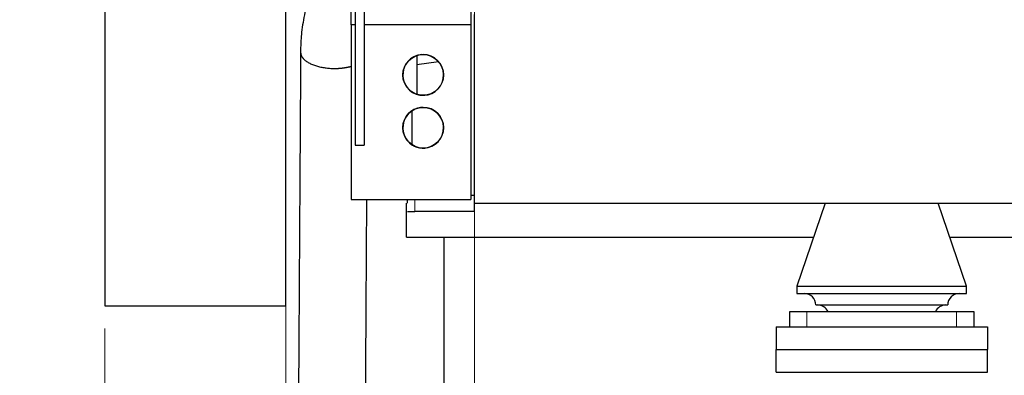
# Model space of a CAD drawing. Header units: inches. Extents: x 0 to 17820, y -10 to 12600.
# Tile 109 of 125: x 12044 to 13350, y 7945 to 8417. Entities that reach past the tile are written whole.
import ezdxf
from ezdxf.lldxf.tags import DXFTag

# ---------------------------------------------------------------- set-up
doc = ezdxf.new("R2010")
doc.units = ezdxf.units.IN
doc.layers.add('1', color=7, linetype='Continuous', true_color=0xffffff)
doc.layers.add('254', color=7, linetype='Continuous', true_color=0xffffff)
doc.styles.add('latin_extended', font='simplex.shx')
tags = doc.linetypes.add('DASHED', pattern=[25.72, 12.86, -12.86]).pattern_tags.tags
tags[6:7] = [DXFTag(74, 4), DXFTag(75, 0), DXFTag(340, '0'), DXFTag(46, 0.0), DXFTag(50, 0.0), DXFTag(44, 0.0), DXFTag(45, 0.0)]
tags[4:5] = [DXFTag(74, 4), DXFTag(75, 0), DXFTag(340, '0'), DXFTag(46, 0.0), DXFTag(50, 0.0), DXFTag(44, 0.0), DXFTag(45, 0.0)]
doc.dimstyles.get("Standard").update_dxf_attribs({"dimtxt": 0.18, "dimasz": 0.18, "dimexe": 0.18, "dimexo": 0.0625, "dimgap": 0.09, "dimtad": 0, "dimtih": 1, "dimtoh": 1, "dimdec": 4, "dimzin": 0, "dimdsep": 46, "dimtxsty": 'Standard', "dimcen": 0.09, "dimadec": 0, "dimazin": 0, "dimtfac": 1, "dimtdec": 4, "dimtofl": 0, "dimtmove": 0, "dimatfit": 3, "dimfxl": 1, "dimtolj": 1, "dimtzin": 0, "dimarcsym": 0})

# ---------------------------------------------------------------- blocks, each defined once
blk = doc.blocks.new('_U3')
at = {"layer": '254', "color": 3, "linetype": 'Continuous', "lineweight": 13, "transparency": 16777216}
for p, q in [((12647.1, 8393.6), (12647.1, 6922.7)), ((16317.1, 8393.6), (16317.1, 6922.7)), ((12752.1, 6952.7), (16212.1, 6952.7))]:
    blk.add_line(p, q, dxfattribs=at)
at = {"layer": '254', "color": 3, "transparency": 16777216}
for points in [[(12752.1, 6970.2), (12752.1, 6935.2), (12647.1, 6952.7)], [(16212.1, 6935.2), (16212.1, 6970.2), (16317.1, 6952.7)]]:
    blk.add_solid(points, dxfattribs=at)
at = {"layer": 'Defpoints', "color": 0, "transparency": 16777216}
for p in [(12647.1, 8423.6), (16317.1, 8423.6), (16317.1, 6952.7)]:
    blk.add_point(p, dxfattribs=at)
at = {"layer": '254', "color": 2, "lineweight": 13, "transparency": 16777216, "insert": (14297.1, 7110.2), "char_height": 105, "attachment_point": 1, "style": 'latin_extended'}
blk.add_mtext('\\A1;3670', dxfattribs=at)
blk = doc.blocks.new('_U4')
at = {"layer": '254', "color": 3, "linetype": 'Continuous', "lineweight": 13, "transparency": 16777216}
for p, q in [((12157.1, 8007.6), (12157.1, 7512.7)), ((12397.1, 8007.6), (12397.1, 7512.7)), ((12157.1, 7542.7), (11052.1, 7542.7)), ((12052.1, 7542.7), (11947.1, 7542.7)), ((12397.1, 7542.7), (12157.1, 7542.7)), ((12502.1, 7542.7), (12607.1, 7542.7))]:
    blk.add_line(p, q, dxfattribs=at)
at = {"layer": '254', "color": 3, "transparency": 16777216}
for points in [[(12052.1, 7525.2), (12052.1, 7560.2), (12157.1, 7542.7)], [(12502.1, 7560.2), (12502.1, 7525.2), (12397.1, 7542.7)]]:
    blk.add_solid(points, dxfattribs=at)
at = {"layer": 'Defpoints', "color": 0, "transparency": 16777216}
for p in [(12157.1, 8037.6), (12397.1, 8037.6), (12157.1, 7542.7)]:
    blk.add_point(p, dxfattribs=at)
at = {"layer": '254', "color": 2, "lineweight": 13, "transparency": 16777216, "insert": (11104.6, 7700.2), "char_height": 105, "attachment_point": 1, "style": 'latin_extended'}
blk.add_mtext('\\A1;\\C31;{\\H1.00x;\\Fsimplex.shx;90 -\\Fsimplex.shx;}\\C2; 240 ', dxfattribs=at)
blk = doc.blocks.new('_U6')
at = {"layer": '254', "color": 3, "linetype": 'Continuous', "lineweight": 13, "transparency": 16777216}
for p, q in [((12134.1, 11135.1), (12134.1, 11593.1)), ((12647.1, 8192.5), (12647.1, 11593.1)), ((12542.1, 11563.1), (12239.1, 11563.1))]:
    blk.add_line(p, q, dxfattribs=at)
at = {"layer": '254', "color": 3, "transparency": 16777216}
for points in [[(12239.1, 11580.6), (12239.1, 11545.6), (12134.1, 11563.1)], [(12542.1, 11545.6), (12542.1, 11580.6), (12647.1, 11563.1)]]:
    blk.add_solid(points, dxfattribs=at)
at = {"layer": 'Defpoints', "color": 0, "transparency": 16777216}
for p in [(12134.1, 11563.1), (12134.1, 11105.1), (12647.1, 8162.5)]:
    blk.add_point(p, dxfattribs=at)
at = {"layer": '254', "color": 2, "lineweight": 13, "transparency": 16777216, "insert": (12265.6, 11720.6), "char_height": 105, "attachment_point": 1, "style": 'latin_extended'}
blk.add_mtext('\\A1;513', dxfattribs=at)
blk = doc.blocks.new('_U14')
at = {"layer": '254', "color": 3, "linetype": 'Continuous', "lineweight": 13, "transparency": 16777216}
for p, q in [((12397.1, 8394.6), (12397.1, 6922.7)), ((12647.1, 8393.6), (12647.1, 6922.7)), ((12397.1, 6952.7), (11515.7, 6952.7)), ((12292.1, 6952.7), (12187.1, 6952.7)), ((12397.1, 6952.7), (12647.1, 6952.7)), ((12752.1, 6952.7), (12857.1, 6952.7))]:
    blk.add_line(p, q, dxfattribs=at)
at = {"layer": '254', "color": 3, "transparency": 16777216}
for points in [[(12292.1, 6935.2), (12292.1, 6970.2), (12397.1, 6952.7)], [(12752.1, 6970.2), (12752.1, 6935.2), (12647.1, 6952.7)]]:
    blk.add_solid(points, dxfattribs=at)
at = {"layer": 'Defpoints', "color": 0, "transparency": 16777216}
for p in [(12397.1, 8424.6), (12647.1, 8423.6), (12647.1, 6952.7)]:
    blk.add_point(p, dxfattribs=at)
at = {"layer": '254', "color": 2, "lineweight": 13, "transparency": 16777216, "insert": (11568.2, 7110.2), "char_height": 105, "attachment_point": 1, "style": 'latin_extended'}
blk.add_mtext('\\A1;250', dxfattribs=at)

msp = doc.modelspace()

# ---------------------------------------------------------------- linework, layer by layer
at = {"layer": '1', "color": 2, "linetype": 'Continuous', "lineweight": 25}
for p, q in [((12488.816, 8506.99), (12488.816, 8250.629)), ((12500.816, 8506.99), (12500.816, 8250.629)), ((12483.816, 8410.116), (12483.816, 8473.203)), ((12642.416, 8473.203), (12642.416, 8410.116)), ((12647.116, 8173.649), (12647.116, 8423.649)), ((12488.817, 8410.116), (12483.816, 8410.116)), ((12483.816, 8410.116), (12483.816, 8178.649)), ((12642.416, 8410.116), (12500.818, 8410.116)), ((12642.416, 8410.116), (12642.416, 8178.649)), ((12570.766, 8369.328), (12570.792, 8357.259)), ((12570.792, 8357.259), (12599.522, 8361.33)), ((12570.792, 8357.259), (12570.878, 8317.937)), ((12563.926, 8295.971), (12564.023, 8251.26)), ((12488.816, 8250.629), (12500.816, 8250.629)), ((12483.816, 8178.649), (12642.416, 8178.649)), ((12557.116, 8128.649), (12557.116, 8173.649)), ((12558.195, 8173.649), (12558.195, 8178.649)), ((12647.116, 8183.649), (12642.416, 8183.649)), ((12647.116, 8162.455), (12647.116, 8173.65)), ((12647.116, 8173.649), (13131.269, 8173.649)), ((13112.116, 8173.649), (13074.616, 8063.649)), ((13131.214, 8173.649), (13243.017, 8173.649)), ((13243.032, 8173.649), (13621.271, 8173.649)), ((13299.616, 8063.649), (13262.116, 8173.649)), ((12558.195, 8162.455), (12568.195, 8162.455)), ((12647.116, 8162.455), (12568.195, 8162.455)), ((12557.116, 8128.649), (13096.793, 8128.649)), ((12607.116, 7723.649), (12607.116, 8128.649)), ((13277.508, 8128.649), (13586.827, 8128.649)), ((13074.616, 8063.649), (13074.616, 8053.649)), ((13074.616, 8063.649), (13299.616, 8063.649)), ((13299.616, 8053.649), (13299.616, 8063.649)), ((13074.616, 8053.649), (13299.616, 8053.649)), ((13064.616, 8029.649), (13064.616, 8009.649)), ((13087.922, 8029.649), (13064.616, 8029.649)), ((13286.309, 8029.649), (13087.922, 8029.649)), ((13099.616, 8038.649), (13274.616, 8038.649)), ((13309.616, 8029.649), (13286.309, 8029.649)), ((13309.616, 8009.649), (13309.616, 8029.649)), ((13047.116, 8009.649), (13047.116, 7979.649)), ((13047.116, 8009.649), (13327.116, 8009.649)), ((13327.116, 8009.649), (13327.116, 7979.649)), ((13047.116, 7979.649), (13327.116, 7979.649)), ((13047.116, 7949.649), (13047.116, 7979.649)), ((13047.116, 7979.649), (13327.116, 7979.649)), ((13327.116, 7949.649), (13327.116, 7979.649)), ((13047.116, 7949.649), (13327.116, 7949.649))]:
    msp.add_line(p, q, dxfattribs=at)
at = {"layer": '1', "color": 110, "linetype": 'Continuous', "lineweight": 13}
for p, q in [((12568.195, 8178.649), (12568.195, 8162.455)), ((13087.922, 8009.649), (13087.922, 8029.649)), ((13286.309, 8009.649), (13286.309, 8029.649))]:
    msp.add_line(p, q, dxfattribs=at)
at = {"layer": '1', "color": 2, "linetype": 'Continuous', "lineweight": 25}
for centre in [(12579.115, 8343.649), (12579.115, 8273.649)]:
    msp.add_circle(centre, 27, dxfattribs=at)
for centre, radius, start, end in [((12579.115, 8343.649), 27, 89.999071, 274.718446), ((12579.115, 8343.649), 27, 94.724071, 89.999071), ((12579.115, 8273.649), 27, 89.999071, 274.718446), ((12579.115, 8273.649), 27, 94.724071, 89.999071), ((13084.616, 8038.649), 15, 0, 90), ((13289.616, 8038.649), 15, 90, 180), ((13102.116, 8023.649), 15, 23.578178, 90), ((13272.116, 8023.649), 15, 90, 156.421822)]:
    msp.add_arc(centre, radius, start, end, dxfattribs=at)
for points, knots in [([(12432.777, 8462.413), (12431.425, 8458.617), (12428.947, 8451.222), (12425.737, 8440.357), (12421.68, 8424.504), (12418.678, 8408.208), (12417.11, 8392.443), (12416.71, 8384.167), (12416.62, 8378.802), (12416.618, 8375.929), (12416.616, 8374.288), (12416.616, 8373.654)], [0, 0, 0, 0, 0.12908374, 0.25027725, 0.36365435, 0.65731632, 0.79064438, 0.89867655, 0.94351236, 0.97828716, 1, 1, 1, 1]), ([(12416.616, 8373.654), (12416.563, 8365.064), (12416.456, 8347.863), (12416.296, 8322.051), (12416.136, 8296.219), (12415.976, 8270.387), (12415.816, 8244.554), (12415.656, 8218.722), (12415.256, 8154.141), (12414.243, 7990.536), (12413.283, 7835.542), (12412.616, 7727.908)], [0, 0, 0, 0, 0.03990754, 0.07991139, 0.11991524, 0.15991909, 0.19992295, 0.2399268, 0.27993065, 0.49995184, 1, 1, 1, 1]), ([(12501.615, 7727.386), (12502.282, 7835.022), (12503.213, 7985.44), (12504.145, 8135.858), (12504.41, 8178.64)], [0, 0, 0, 0, 0.71557453, 1, 1, 1, 1])]:
    msp.add_open_spline(points, degree=3, knots=knots, dxfattribs=at)
msp.add_rational_spline([(12416.618, 8373.394), (12416.777, 8365.911), (12424.854, 8355.973), (12445.832, 8352.237), (12467.062, 8352.242), (12473.007, 8352.678), (12478.882, 8353.69), (12484.276, 8355.229)], [1.01661171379, 1.01661171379, 0.958470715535, 1.01661171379, 1.01661171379, 1.00950977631, 1.00275228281, 0.998580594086], degree=4, knots=[0, 0, 0, 0, 0, 0.74101519, 0.74101519, 0.74101519, 1, 1, 1, 1, 1], dxfattribs=at)
at = {"layer": '254', "color": 172, "linetype": 'DASHED', "lineweight": 25}
for p, q in [((12157.116, 9309.649), (12157.116, 8037.649)), ((12397.116, 8037.649), (12397.116, 8673.649)), ((12157.116, 8037.649), (12397.116, 8037.649))]:
    msp.add_line(p, q, dxfattribs=at)

# ---------------------------------------------------------------- dimensions: what is measured, and where the dimension line sits
at = {"layer": '254', "color": 2, "linetype": 'Continuous', "lineweight": 13}
for base, p1, p2, picture, middle in [((12134.116, 11563.14), (12647.116, 8162.455), (12134.116, 11105.149), '_U6', (12390.616, 11563.14)), ((12647.116, 6952.662), (12397.116, 8424.649), (12647.116, 8423.649), '_U14', (11703.199, 6952.662)), ((16317.116, 6952.662), (12647.116, 8423.649), (16317.116, 8423.649), '_U3', (14482.116, 6952.662))]:
    dim = msp.add_linear_dim(base=base, p1=p1, p2=p2, dimstyle='Standard', override={"dimscale": 30, "dimtxt": 3.5, "dimasz": 3.5, "dimexe": 1, "dimexo": 1, "dimgap": 1.75, "dimtad": 1, "dimtih": 1, "dimtoh": 0, "dimdec": 2, "dimlfac": 1, "dimzin": 8, "dimdsep": 46, "dimlunit": 2, "dimtxsty": 'latin_extended', "dimsah": 1, "dimse1": 0, "dimse2": 0, "dimsd1": 0, "dimsd2": 0, "dimclrd": 3, "dimclre": 3, "dimclrt": 2, "dimtol": 0, "dimtm": -0.1, "dimtfac": 0.714286, "dimtdec": 3, "dimtofl": 1, "dimtmove": 0, "dimtzin": 8, "dimlwd": 13, "dimlwe": 13}, dxfattribs=at)
    dim.commit()
    dim.dimension.update_dxf_attribs({"geometry": picture, "text_midpoint": middle, "dimtype": 160})
dim = msp.add_linear_dim(base=(12157.116, 7542.673), p1=(12397.116, 8037.649), p2=(12157.116, 8037.649), text='\\C31;{\\H1.00x;\\Fsimplex.shx;90 -\\Fsimplex.shx;}\\C2; <> ', dimstyle='Standard', override={"dimscale": 30, "dimtxt": 3.5, "dimasz": 3.5, "dimexe": 1, "dimexo": 1, "dimgap": 1.75, "dimtad": 1, "dimtih": 1, "dimtoh": 0, "dimdec": 2, "dimlfac": 1, "dimzin": 8, "dimdsep": 46, "dimlunit": 2, "dimtxsty": 'latin_extended', "dimsah": 1, "dimse1": 0, "dimse2": 0, "dimsd1": 0, "dimsd2": 0, "dimclrd": 3, "dimclre": 3, "dimclrt": 2, "dimtol": 0, "dimtm": -0.1, "dimtfac": 0.714286, "dimtdec": 3, "dimtofl": 1, "dimtmove": 0, "dimtzin": 8, "dimlwd": 13, "dimlwe": 13}, dxfattribs=at)
dim.commit()
dim.dimension.update_dxf_attribs({"geometry": '_U4', "text_midpoint": (11499.616, 7542.673), "dimtype": 160})

doc.saveas('drawing.dxf')
